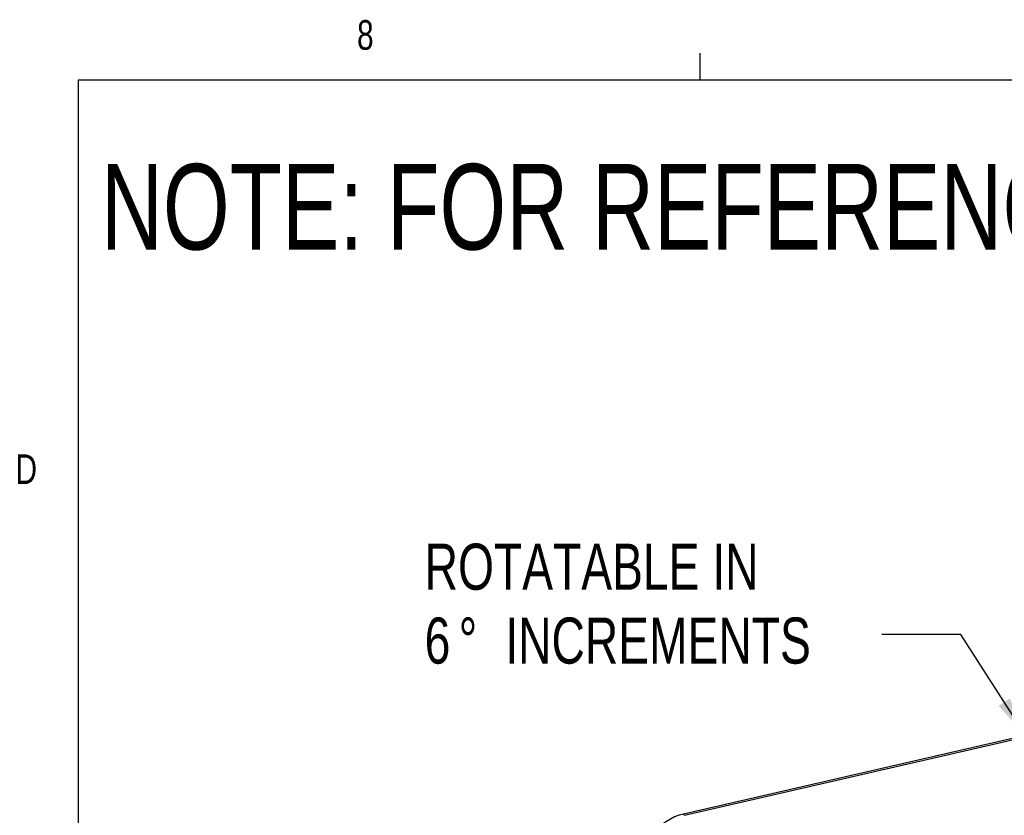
# Model space of a CAD drawing. Header units: inches. Extents: x 0.4 to 16.6, y 0.2 to 10.8.
# Tile 5 of 17: x 0.4 to 3.6, y 8.3 to 10.8. Entities that reach past the tile are written whole.
import ezdxf

# ---------------------------------------------------------------- set-up
doc = ezdxf.new("R2010")
doc.units = ezdxf.units.IN
doc.header["$MEASUREMENT"] = 0
doc.layers.add('BORDER', color=7, linetype='Continuous', lineweight=25)
doc.layers.add('SLD-0', color=7, linetype='Continuous', lineweight=25)
doc.styles.add('SLDTEXTSTYLE0', font='TXT', dxfattribs={"width": 0.75})
doc.dimstyles.new('SLDDIMSTYLE1', dxfattribs={"dimtxt": 0.18, "dimasz": 0.13, "dimexe": 0, "dimexo": 0.0625, "dimgap": 0, "dimtad": 0, "dimtih": 1, "dimtoh": 1, "dimdec": 0, "dimrnd": 1e-09, "dimzin": 0, "dimdsep": 46, "dimtxsty": 'Standard', "dimsah": 1, "dimcen": 0.09, "dimadec": 0, "dimazin": 0, "dimtfac": 0.13, "dimtdec": 0, "dimtofl": 0, "dimtmove": 0, "dimatfit": 3, "dimfxl": 0, "dimfrac": 2, "dimtolj": 1, "dimtzin": 0, "dimarcsym": 0})

# ---------------------------------------------------------------- blocks, each defined once
blk = doc.blocks.new('SW_NOTE_0_2')
at = {"layer": 'SLD-0', "color": 0, "attachment_point": 1, "style": 'SLDTEXTSTYLE0'}
for s, insert, char_height in [('ROTATABLE IN', (-1.4469, 0.2871), 0.145833), ('6', (-1.4469, 0.0533), 0.1458), ('%%d', (-1.3391, 0.0533), 0.14583), ('INCREMENTS', (-1.1918, 0.0533), 0.14583)]:
    blk.add_mtext(s, dxfattribs=dict(at, insert=insert, char_height=char_height))

msp = doc.modelspace()

# ---------------------------------------------------------------- linework, layer by layer
at = {"color": 7, "linetype": 'Continuous', "lineweight": 25}
for p, q in [((2.5452, 8.3151), (3.803, 8.6043)), ((3.6528, 8.5744), (2.5425, 8.3192)), ((2.5425, 8.3192), (2.5452, 8.3151))]:
    msp.add_line(p, q, dxfattribs=at)
msp.add_ellipse((2.5798, 8.1567), major_axis=(-0.0919, 0.1391), ratio=0.99991, start_param=5.92545, end_param=6.640921, dxfattribs=at)
at = {"layer": 'BORDER'}
for p, q in [((2.5948, 10.6421), (2.5948, 10.7269)), ((0.6263, 10.6421), (16.3763, 10.6421)), ((0.6263, 10.6421), (0.6263, 0.3921))]:
    msp.add_line(p, q, dxfattribs=at)

# ---------------------------------------------------------------- block references
at = {"layer": 'SLD-0', "color": 7}
msp.add_blockref('SW_NOTE_0_2', (3.1698, 8.8877), dxfattribs=at)

# ---------------------------------------------------------------- texts
at = {"color": 7, "linetype": 'Continuous', "lineweight": 0, "char_height": 0.0937, "attachment_point": 1, "style": 'SLDTEXTSTYLE0'}
for s, insert in [('8', (1.5091, 10.8315)), ('D', (0.4286, 9.4575))]:
    msp.add_mtext(s, dxfattribs=dict(at, insert=insert))
at = {"layer": 'SLD-0', "insert": (0.6985, 10.3763), "char_height": 0.270833, "attachment_point": 1, "style": 'SLDTEXTSTYLE0'}
msp.add_mtext('NOTE: FOR REFERENCE ONLY', dxfattribs=at)

# ---------------------------------------------------------------- leaders
at = {"layer": 'SLD-0', "color": 7}
msp.add_leader([(3.627, 8.5638), (3.4198, 8.8877), (3.1698, 8.8877)], dimstyle='SLDDIMSTYLE1', dxfattribs=at)

doc.saveas('drawing.dxf')
